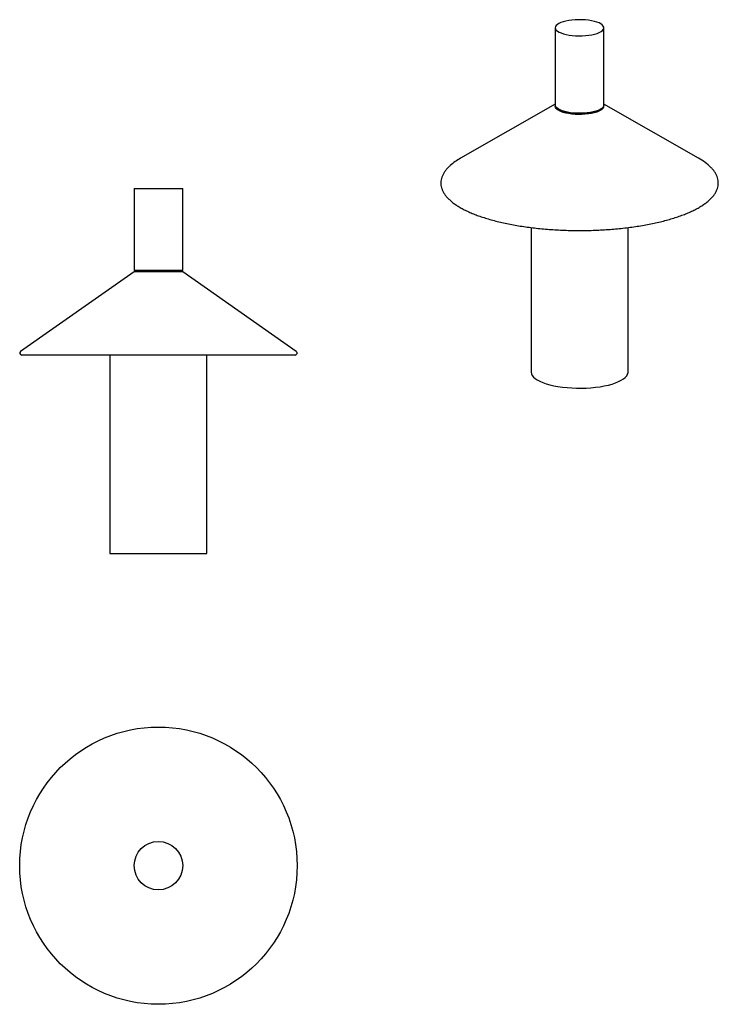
# Model space of a CAD drawing. Header units: millimetres. Extents: x 135 to 654, y 53 to 785.
import ezdxf

# ---------------------------------------------------------------- set-up
doc = ezdxf.new("R2010")
doc.units = ezdxf.units.MM
doc.header["$LTSCALE"] = 5

msp = doc.modelspace()

# ---------------------------------------------------------------- linework, layer by layer
for p, q in [((532.93, 778.57), (532.93, 721.06)), ((568.93, 721.06), (568.93, 778.57)), ((532.93, 721.74), (462.58, 681.65)), ((639.28, 681.65), (568.93, 721.74)), ((220.25, 659.25), (220.25, 598.25)), ((220.25, 659.25), (231.78, 659.25)), ((231.78, 659.25), (256.25, 659.25)), ((256.25, 598.25), (256.25, 659.25)), ((514.93, 630.14), (514.93, 522.79)), ((586.93, 522.79), (586.93, 630.14)), ((220.25, 597.25), (135.89, 538.18)), ((256.25, 598.25), (220.25, 598.25)), ((256.25, 597.25), (220.25, 597.25)), ((221.25, 598.25), (221.25, 597.25)), ((255.25, 597.25), (255.25, 598.25)), ((340.61, 538.18), (256.25, 597.25)), ((339.75, 535.45), (136.75, 535.45)), ((202.25, 535.45), (202.25, 387.95)), ((274.25, 387.95), (274.25, 535.45)), ((202.25, 387.95), (238.25, 387.95)), ((238.25, 387.95), (274.25, 387.95))]:
    msp.add_line(p, q)
at = {"flags": 128}
for points in [[(538.93, 774.1), (540.92, 773.59), (543.1, 773.17), (545.43, 772.86), (547.87, 772.66), (550.37, 772.57), (552.88, 772.61), (555.35, 772.76), (557.73, 773.02), (559.99, 773.39), (562.06, 773.86), (563.92, 774.42), (565.53, 775.06), (566.85, 775.77), (567.87, 776.54), (568.55, 777.35), (568.89, 778.18), (568.88, 779.01), (568.52, 779.84), (567.82, 780.64), (566.79, 781.41), (565.45, 782.12), (563.83, 782.76), (561.96, 783.31), (559.87, 783.78), (557.61, 784.14), (555.22, 784.4), (552.74, 784.54), (550.23, 784.57), (547.74, 784.48), (545.3, 784.27), (542.98, 783.95), (540.81, 783.53), (538.84, 783.02), (537.1, 782.41), (535.63, 781.73), (534.46, 780.99), (533.61, 780.2), (533.09, 779.39), (532.93, 778.55), (533.11, 777.71), (533.64, 776.9), (534.51, 776.11), (535.7, 775.37), (537.18, 774.7), (538.93, 774.1)], [(568.93, 721.06), (568.76, 720.25), (568.25, 719.43), (567.4, 718.64), (566.23, 717.9), (564.76, 717.22), (563.02, 716.62), (561.05, 716.1), (558.88, 715.68), (556.55, 715.36), (554.12, 715.16), (551.62, 715.07), (549.11, 715.09), (546.64, 715.23), (544.25, 715.49), (541.99, 715.85), (539.9, 716.32), (538.03, 716.88), (536.41, 717.52), (535.07, 718.22), (534.04, 718.99), (533.34, 719.79), (532.98, 720.62), (532.93, 721.06)], [(567.77, 718), (566.72, 717.24), (565.36, 716.53), (563.72, 715.9), (561.84, 715.34), (559.74, 714.89), (557.47, 714.53), (555.07, 714.28), (552.59, 714.14), (550.08, 714.12), (547.59, 714.22), (545.16, 714.43), (542.84, 714.76), (540.68, 715.19), (538.72, 715.71), (537, 716.32), (535.55, 717), (534.4, 717.74), (533.57, 718.54), (533.07, 719.36), (532.93, 720.19), (532.98, 720.59)], [(567.24, 718.53), (567.03, 718.29), (566.06, 717.53), (564.77, 716.83), (563.18, 716.19), (561.34, 715.64), (559.27, 715.18), (557.02, 714.83), (554.65, 714.59), (552.19, 714.47), (549.71, 714.47), (547.25, 714.59), (544.88, 714.82), (542.63, 715.17), (540.56, 715.63), (538.71, 716.18), (537.12, 716.81), (535.82, 717.52), (534.85, 718.28), (534.61, 718.53)], [(514.93, 522.79), (514.93, 522.64), (515.16, 521.44), (515.74, 520.26), (516.66, 519.11), (517.93, 517.99), (519.53, 516.92), (521.44, 515.9), (523.65, 514.96), (526.12, 514.09), (528.84, 513.31), (531.78, 512.63), (534.91, 512.04), (538.2, 511.56)], [(538.2, 511.56), (541.62, 511.2), (545.13, 510.95), (548.69, 510.81), (552.28, 510.8), (555.86, 510.9), (559.38, 511.12), (562.82, 511.46), (566.15, 511.91), (569.32, 512.47), (572.31, 513.14), (575.09, 513.89), (577.63, 514.74), (579.9, 515.67), (581.88, 516.66), (583.56, 517.72), (584.91, 518.83), (585.92, 519.98), (586.59, 521.15), (586.9, 522.34), (586.93, 522.79)]]:
    msp.add_lwpolyline(points, dxfattribs=at)
for radius in [103, 18]:
    msp.add_circle((238.25, 156.07), radius)
for centre, radius, start, end in [((566.33, 720.14), 2.58, 303.77919, 9.98307), ((484.14, 642.93), 44.32, 119.11535, 131.24133), ((619.92, 646.23), 40.37, 44.94725, 61.33471), ((136.75, 536.95), 1.5, 125, 270), ((339.75, 536.95), 1.5, 270, 55)]:
    msp.add_arc(centre, radius, start, end)
for points, knots in [([(454.74, 676.11), (454.19, 675.6), (452.96, 674.46), (451.41, 672.64), (450.05, 670.66), (449.02, 668.65), (448.31, 666.62), (447.94, 664.58), (447.9, 662.55), (448.17, 660.54), (448.75, 658.56), (449.64, 656.59), (450.85, 654.65), (452.37, 652.73), (454.2, 650.85), (456.33, 649.01), (458.76, 647.22), (461.48, 645.48), (464.47, 643.81), (467.72, 642.2), (471.23, 640.66), (474.97, 639.2), (478.94, 637.81), (483.14, 636.5), (487.53, 635.27), (492.12, 634.13), (496.89, 633.08), (501.82, 632.11), (506.9, 631.25), (512.11, 630.47), (517.44, 629.8), (522.87, 629.23), (528.39, 628.76), (533.98, 628.39), (539.61, 628.13), (545.29, 627.97), (550.98, 627.92), (556.67, 627.97), (562.34, 628.13), (567.97, 628.39), (573.56, 628.76), (579.07, 629.24), (584.5, 629.81), (589.83, 630.48), (595.04, 631.26), (600.11, 632.13), (605.04, 633.09), (609.8, 634.14), (614.38, 635.29), (618.77, 636.51), (622.95, 637.82), (626.92, 639.21), (630.66, 640.67), (634.15, 642.21), (637.4, 643.82), (640.39, 645.49), (643.1, 647.22), (645.24, 648.79), (646.41, 649.79), (646.87, 650.18)], [0, 0, 0, 0, 0.014713, 0.032642, 0.050473, 0.068127, 0.085535, 0.102676, 0.119608, 0.136459, 0.153341, 0.170386, 0.187674, 0.205212, 0.222949, 0.240814, 0.258743, 0.27669, 0.294625, 0.312539, 0.330429, 0.348297, 0.366143, 0.383972, 0.401784, 0.419582, 0.437369, 0.455146, 0.472915, 0.490677, 0.508433, 0.526185, 0.543933, 0.561678, 0.579421, 0.597163, 0.614903, 0.632643, 0.650384, 0.668125, 0.685868, 0.703613, 0.72136, 0.739111, 0.756866, 0.774627, 0.792394, 0.810169, 0.827952, 0.845747, 0.863554, 0.881376, 0.899216, 0.917075, 0.934958, 0.952866, 0.9708, 0.988758, 1, 1, 1, 1]), ([(646.87, 650.18), (647.22, 650.51), (648.27, 651.45), (649.78, 653.07), (651.27, 655.03), (652.44, 657.03), (653.29, 659.05), (653.8, 661.09), (653.98, 663.12), (653.84, 665.14), (653.39, 667.13), (652.63, 669.11), (651.56, 671.06), (650.26, 672.9), (649.17, 674.07), (648.67, 674.61)], [0, 0, 0, 0, 0.04362, 0.126954, 0.210014, 0.292415, 0.373797, 0.453938, 0.532946, 0.611297, 0.689583, 0.76837, 0.84817, 0.929158, 1, 1, 1, 1])]:
    msp.add_open_spline(points, degree=3, knots=knots)

doc.saveas('drawing.dxf')
